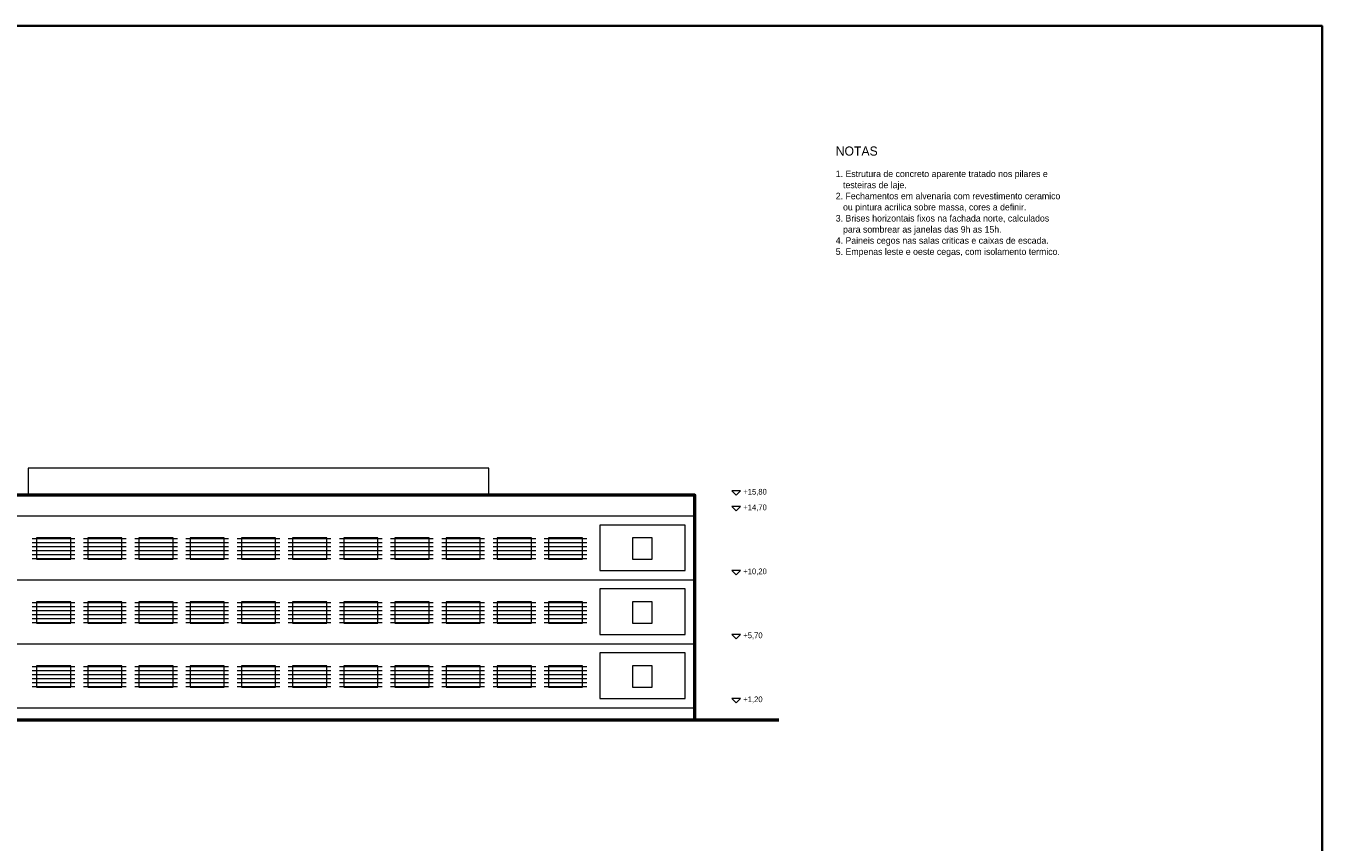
# Model space of a CAD drawing. Header units: metres. Extents: x -12 to 152, y -66 to 49.
# Tile 3 of 3: x 61 to 152, y -9 to 49. Entities that reach past the tile are written whole.
import ezdxf
from ezdxf.enums import TextEntityAlignment as Align

# ---------------------------------------------------------------- set-up
doc = ezdxf.new("R2010")
doc.units = ezdxf.units.M
for name, color, linetype, lineweight, true_color in [('COTA', 8, 'Continuous', 13, 0x6a6a6a), ('ESQUADRIA', 4, 'Continuous', 18, 0x007f9f), ('MOBILIA', 9, 'Continuous', 13, 0xa8a8a8)]:
    doc.layers.add(name, color=color, linetype=linetype, lineweight=lineweight, true_color=true_color)
for name, color, linetype, lineweight in [('FOLHA', 7, 'Continuous', 35), ('NOTA', 7, 'Continuous', 18), ('PAREDE', 7, 'Continuous', 50)]:
    doc.layers.add(name, color=color, linetype=linetype, lineweight=lineweight)

msp = doc.modelspace()

# ---------------------------------------------------------------- linework, layer by layer
at = {"layer": 'COTA'}
for points in [[(110.7, 16.1), (111, 15.8), (111.3, 16.1)], [(110.7, 15), (111, 14.7), (111.3, 15)], [(110.7, 10.5), (111, 10.2), (111.3, 10.5)], [(110.7, 6), (111, 5.7), (111.3, 6)], [(110.7, 1.5), (111, 1.2), (111.3, 1.5)]]:
    msp.add_lwpolyline(points, close=True, dxfattribs=at)
at = {"layer": 'ESQUADRIA'}
for points in [[(61.8, 11.3), (64.2, 11.3), (64.2, 12.8), (61.8, 12.8)], [(65.4, 11.3), (67.8, 11.3), (67.8, 12.8), (65.4, 12.8)], [(69, 11.3), (71.4, 11.3), (71.4, 12.8), (69, 12.8)], [(72.6, 11.3), (75, 11.3), (75, 12.8), (72.6, 12.8)], [(76.2, 11.3), (78.6, 11.3), (78.6, 12.8), (76.2, 12.8)], [(79.8, 11.3), (82.2, 11.3), (82.2, 12.8), (79.8, 12.8)], [(83.4, 11.3), (85.8, 11.3), (85.8, 12.8), (83.4, 12.8)], [(87, 11.3), (89.4, 11.3), (89.4, 12.8), (87, 12.8)], [(90.6, 11.3), (93, 11.3), (93, 12.8), (90.6, 12.8)], [(94.2, 11.3), (96.6, 11.3), (96.6, 12.8), (94.2, 12.8)], [(97.8, 11.3), (100.2, 11.3), (100.2, 12.8), (97.8, 12.8)], [(103.7, 11.3), (105.1, 11.3), (105.1, 12.8), (103.7, 12.8)], [(61.8, 6.8), (64.2, 6.8), (64.2, 8.3), (61.8, 8.3)], [(65.4, 6.8), (67.8, 6.8), (67.8, 8.3), (65.4, 8.3)], [(69, 6.8), (71.4, 6.8), (71.4, 8.3), (69, 8.3)], [(72.6, 6.8), (75, 6.8), (75, 8.3), (72.6, 8.3)], [(76.2, 6.8), (78.6, 6.8), (78.6, 8.3), (76.2, 8.3)], [(79.8, 6.8), (82.2, 6.8), (82.2, 8.3), (79.8, 8.3)], [(83.4, 6.8), (85.8, 6.8), (85.8, 8.3), (83.4, 8.3)], [(87, 6.8), (89.4, 6.8), (89.4, 8.3), (87, 8.3)], [(90.6, 6.8), (93, 6.8), (93, 8.3), (90.6, 8.3)], [(94.2, 6.8), (96.6, 6.8), (96.6, 8.3), (94.2, 8.3)], [(97.8, 6.8), (100.2, 6.8), (100.2, 8.3), (97.8, 8.3)], [(103.7, 6.8), (105.1, 6.8), (105.1, 8.3), (103.7, 8.3)], [(61.8, 2.3), (64.2, 2.3), (64.2, 3.8), (61.8, 3.8)], [(65.4, 2.3), (67.8, 2.3), (67.8, 3.8), (65.4, 3.8)], [(69, 2.3), (71.4, 2.3), (71.4, 3.8), (69, 3.8)], [(72.6, 2.3), (75, 2.3), (75, 3.8), (72.6, 3.8)], [(76.2, 2.3), (78.6, 2.3), (78.6, 3.8), (76.2, 3.8)], [(79.8, 2.3), (82.2, 2.3), (82.2, 3.8), (79.8, 3.8)], [(83.4, 2.3), (85.8, 2.3), (85.8, 3.8), (83.4, 3.8)], [(87, 2.3), (89.4, 2.3), (89.4, 3.8), (87, 3.8)], [(90.6, 2.3), (93, 2.3), (93, 3.8), (90.6, 3.8)], [(94.2, 2.3), (96.6, 2.3), (96.6, 3.8), (94.2, 3.8)], [(97.8, 2.3), (100.2, 2.3), (100.2, 3.8), (97.8, 3.8)], [(103.7, 2.3), (105.1, 2.3), (105.1, 3.8), (103.7, 3.8)]]:
    msp.add_lwpolyline(points, close=True, dxfattribs=at)
at = {"layer": 'FOLHA'}
msp.add_lwpolyline([(-12, -66), (152.2, -66), (152.2, 48.8), (-12, 48.8)], close=True, dxfattribs=at)
at = {"layer": 'MOBILIA'}
for p, q in [((0, 14.35), (108, 14.35)), ((61.5, 12.75), (64.5, 12.75)), ((61.5, 12.47), (64.5, 12.47)), ((61.5, 12.19), (64.5, 12.19)), ((61.5, 11.91), (64.5, 11.91)), ((65.1, 12.75), (68.1, 12.75)), ((65.1, 12.47), (68.1, 12.47)), ((65.1, 12.19), (68.1, 12.19)), ((65.1, 11.91), (68.1, 11.91)), ((68.7, 12.75), (71.7, 12.75)), ((68.7, 12.47), (71.7, 12.47)), ((68.7, 12.19), (71.7, 12.19)), ((68.7, 11.91), (71.7, 11.91)), ((72.3, 12.75), (75.3, 12.75)), ((72.3, 12.47), (75.3, 12.47)), ((72.3, 12.19), (75.3, 12.19)), ((72.3, 11.91), (75.3, 11.91)), ((75.9, 12.75), (78.9, 12.75)), ((75.9, 12.47), (78.9, 12.47)), ((75.9, 12.19), (78.9, 12.19)), ((75.9, 11.91), (78.9, 11.91)), ((79.5, 12.75), (82.5, 12.75)), ((79.5, 12.47), (82.5, 12.47)), ((79.5, 12.19), (82.5, 12.19)), ((79.5, 11.91), (82.5, 11.91)), ((83.1, 12.75), (86.1, 12.75)), ((83.1, 12.47), (86.1, 12.47)), ((83.1, 12.19), (86.1, 12.19)), ((83.1, 11.91), (86.1, 11.91)), ((86.7, 12.75), (89.7, 12.75)), ((86.7, 12.47), (89.7, 12.47)), ((86.7, 12.19), (89.7, 12.19)), ((86.7, 11.91), (89.7, 11.91)), ((90.3, 12.75), (93.3, 12.75)), ((90.3, 12.47), (93.3, 12.47)), ((90.3, 12.19), (93.3, 12.19)), ((90.3, 11.91), (93.3, 11.91)), ((93.9, 12.75), (96.9, 12.75)), ((93.9, 12.47), (96.9, 12.47)), ((93.9, 12.19), (96.9, 12.19)), ((93.9, 11.91), (96.9, 11.91)), ((97.5, 12.75), (100.5, 12.75)), ((97.5, 12.47), (100.5, 12.47)), ((97.5, 12.19), (100.5, 12.19)), ((97.5, 11.91), (100.5, 11.91)), ((61.5, 11.63), (64.5, 11.63)), ((61.5, 11.35), (64.5, 11.35)), ((65.1, 11.63), (68.1, 11.63)), ((65.1, 11.35), (68.1, 11.35)), ((68.7, 11.63), (71.7, 11.63)), ((68.7, 11.35), (71.7, 11.35)), ((72.3, 11.63), (75.3, 11.63)), ((72.3, 11.35), (75.3, 11.35)), ((75.9, 11.63), (78.9, 11.63)), ((75.9, 11.35), (78.9, 11.35)), ((79.5, 11.63), (82.5, 11.63)), ((79.5, 11.35), (82.5, 11.35)), ((83.1, 11.63), (86.1, 11.63)), ((83.1, 11.35), (86.1, 11.35)), ((86.7, 11.63), (89.7, 11.63)), ((86.7, 11.35), (89.7, 11.35)), ((90.3, 11.63), (93.3, 11.63)), ((90.3, 11.35), (93.3, 11.35)), ((93.9, 11.63), (96.9, 11.63)), ((93.9, 11.35), (96.9, 11.35)), ((97.5, 11.63), (100.5, 11.63)), ((97.5, 11.35), (100.5, 11.35)), ((0, 9.85), (108, 9.85)), ((61.5, 8.25), (64.5, 8.25)), ((65.1, 8.25), (68.1, 8.25)), ((68.7, 8.25), (71.7, 8.25)), ((72.3, 8.25), (75.3, 8.25)), ((75.9, 8.25), (78.9, 8.25)), ((79.5, 8.25), (82.5, 8.25)), ((83.1, 8.25), (86.1, 8.25)), ((86.7, 8.25), (89.7, 8.25)), ((90.3, 8.25), (93.3, 8.25)), ((93.9, 8.25), (96.9, 8.25)), ((97.5, 8.25), (100.5, 8.25)), ((61.5, 7.97), (64.5, 7.97)), ((61.5, 7.69), (64.5, 7.69)), ((61.5, 7.41), (64.5, 7.41)), ((65.1, 7.97), (68.1, 7.97)), ((65.1, 7.69), (68.1, 7.69)), ((65.1, 7.41), (68.1, 7.41)), ((68.7, 7.97), (71.7, 7.97)), ((68.7, 7.69), (71.7, 7.69)), ((68.7, 7.41), (71.7, 7.41)), ((72.3, 7.97), (75.3, 7.97)), ((72.3, 7.69), (75.3, 7.69)), ((72.3, 7.41), (75.3, 7.41)), ((75.9, 7.97), (78.9, 7.97)), ((75.9, 7.69), (78.9, 7.69)), ((75.9, 7.41), (78.9, 7.41)), ((79.5, 7.97), (82.5, 7.97)), ((79.5, 7.69), (82.5, 7.69)), ((79.5, 7.41), (82.5, 7.41)), ((83.1, 7.97), (86.1, 7.97)), ((83.1, 7.69), (86.1, 7.69)), ((83.1, 7.41), (86.1, 7.41)), ((86.7, 7.97), (89.7, 7.97)), ((86.7, 7.69), (89.7, 7.69)), ((86.7, 7.41), (89.7, 7.41)), ((90.3, 7.97), (93.3, 7.97)), ((90.3, 7.69), (93.3, 7.69)), ((90.3, 7.41), (93.3, 7.41)), ((93.9, 7.97), (96.9, 7.97)), ((93.9, 7.69), (96.9, 7.69)), ((93.9, 7.41), (96.9, 7.41)), ((97.5, 7.97), (100.5, 7.97)), ((97.5, 7.69), (100.5, 7.69)), ((97.5, 7.41), (100.5, 7.41)), ((61.5, 7.13), (64.5, 7.13)), ((61.5, 6.85), (64.5, 6.85)), ((65.1, 7.13), (68.1, 7.13)), ((65.1, 6.85), (68.1, 6.85)), ((68.7, 7.13), (71.7, 7.13)), ((68.7, 6.85), (71.7, 6.85)), ((72.3, 7.13), (75.3, 7.13)), ((72.3, 6.85), (75.3, 6.85)), ((75.9, 7.13), (78.9, 7.13)), ((75.9, 6.85), (78.9, 6.85)), ((79.5, 7.13), (82.5, 7.13)), ((79.5, 6.85), (82.5, 6.85)), ((83.1, 7.13), (86.1, 7.13)), ((83.1, 6.85), (86.1, 6.85)), ((86.7, 7.13), (89.7, 7.13)), ((86.7, 6.85), (89.7, 6.85)), ((90.3, 7.13), (93.3, 7.13)), ((90.3, 6.85), (93.3, 6.85)), ((93.9, 7.13), (96.9, 7.13)), ((93.9, 6.85), (96.9, 6.85)), ((97.5, 7.13), (100.5, 7.13)), ((97.5, 6.85), (100.5, 6.85)), ((0, 5.35), (108, 5.35)), ((61.5, 3.75), (64.5, 3.75)), ((65.1, 3.75), (68.1, 3.75)), ((68.7, 3.75), (71.7, 3.75)), ((72.3, 3.75), (75.3, 3.75)), ((75.9, 3.75), (78.9, 3.75)), ((79.5, 3.75), (82.5, 3.75)), ((83.1, 3.75), (86.1, 3.75)), ((86.7, 3.75), (89.7, 3.75)), ((90.3, 3.75), (93.3, 3.75)), ((93.9, 3.75), (96.9, 3.75)), ((97.5, 3.75), (100.5, 3.75)), ((61.5, 3.47), (64.5, 3.47)), ((61.5, 3.19), (64.5, 3.19)), ((61.5, 2.91), (64.5, 2.91)), ((65.1, 3.47), (68.1, 3.47)), ((65.1, 3.19), (68.1, 3.19)), ((65.1, 2.91), (68.1, 2.91)), ((68.7, 3.47), (71.7, 3.47)), ((68.7, 3.19), (71.7, 3.19)), ((68.7, 2.91), (71.7, 2.91)), ((72.3, 3.47), (75.3, 3.47)), ((72.3, 3.19), (75.3, 3.19)), ((72.3, 2.91), (75.3, 2.91)), ((75.9, 3.47), (78.9, 3.47)), ((75.9, 3.19), (78.9, 3.19)), ((75.9, 2.91), (78.9, 2.91)), ((79.5, 3.47), (82.5, 3.47)), ((79.5, 3.19), (82.5, 3.19)), ((79.5, 2.91), (82.5, 2.91)), ((83.1, 3.47), (86.1, 3.47)), ((83.1, 3.19), (86.1, 3.19)), ((83.1, 2.91), (86.1, 2.91)), ((86.7, 3.47), (89.7, 3.47)), ((86.7, 3.19), (89.7, 3.19)), ((86.7, 2.91), (89.7, 2.91)), ((90.3, 3.47), (93.3, 3.47)), ((90.3, 3.19), (93.3, 3.19)), ((90.3, 2.91), (93.3, 2.91)), ((93.9, 3.47), (96.9, 3.47)), ((93.9, 3.19), (96.9, 3.19)), ((93.9, 2.91), (96.9, 2.91)), ((97.5, 3.47), (100.5, 3.47)), ((97.5, 3.19), (100.5, 3.19)), ((97.5, 2.91), (100.5, 2.91)), ((61.5, 2.63), (64.5, 2.63)), ((61.5, 2.35), (64.5, 2.35)), ((65.1, 2.63), (68.1, 2.63)), ((65.1, 2.35), (68.1, 2.35)), ((68.7, 2.63), (71.7, 2.63)), ((68.7, 2.35), (71.7, 2.35)), ((72.3, 2.63), (75.3, 2.63)), ((72.3, 2.35), (75.3, 2.35)), ((75.9, 2.63), (78.9, 2.63)), ((75.9, 2.35), (78.9, 2.35)), ((79.5, 2.63), (82.5, 2.63)), ((79.5, 2.35), (82.5, 2.35)), ((83.1, 2.63), (86.1, 2.63)), ((83.1, 2.35), (86.1, 2.35)), ((86.7, 2.63), (89.7, 2.63)), ((86.7, 2.35), (89.7, 2.35)), ((90.3, 2.63), (93.3, 2.63)), ((90.3, 2.35), (93.3, 2.35)), ((93.9, 2.63), (96.9, 2.63)), ((93.9, 2.35), (96.9, 2.35)), ((97.5, 2.63), (100.5, 2.63)), ((97.5, 2.35), (100.5, 2.35)), ((0, 0.85), (108, 0.85))]:
    msp.add_line(p, q, dxfattribs=at)
for points in [[(61.2, 15.8), (93.6, 15.8), (93.6, 17.7), (61.2, 17.7)], [(101.4, 10.5), (107.4, 10.5), (107.4, 13.7), (101.4, 13.7)], [(101.4, 6), (107.4, 6), (107.4, 9.2), (101.4, 9.2)], [(101.4, 1.5), (107.4, 1.5), (107.4, 4.7), (101.4, 4.7)]]:
    msp.add_lwpolyline(points, close=True, dxfattribs=at)
at = {"layer": 'PAREDE'}
msp.add_line((-6, 0), (114, 0), dxfattribs=at)
msp.add_lwpolyline([(-0.1, 0), (108.1, 0), (108.1, 15.8), (-0.1, 15.8)], close=True, dxfattribs=at)

# ---------------------------------------------------------------- texts
at = {"layer": 'COTA'}
for s, p in [('+15,80', (111.5, 16.04)), ('+14,70', (111.5, 14.94)), ('+10,20', (111.5, 10.44)), ('+5,70', (111.5, 5.94)), ('+1,20', (111.5, 1.44))]:
    msp.add_text(s, height=0.4, dxfattribs=at).set_placement(p, align=Align.MIDDLE_LEFT)
at = {"layer": 'NOTA'}
for s, height, p in [('NOTAS', 0.64, (118, 40)), ('1. Estrutura de concreto aparente tratado nos pilares e', 0.46, (118, 38.4)), ('   testeiras de laje.', 0.46, (118, 37.618)), ('2. Fechamentos em alvenaria com revestimento ceramico', 0.46, (118, 36.836)), ('3. Brises horizontais fixos na fachada norte, calculados', 0.46, (118, 35.272)), ('   ou pintura acrilica sobre massa, cores a definir.', 0.46, (118, 36.054)), ('   para sombrear as janelas das 9h as 15h.', 0.46, (118, 34.49)), ('4. Paineis cegos nas salas criticas e caixas de escada.', 0.46, (118, 33.708)), ('5. Empenas leste e oeste cegas, com isolamento termico.', 0.46, (118, 32.926))]:
    msp.add_text(s, height=height, dxfattribs=at).set_placement(p, align=Align.MIDDLE_LEFT)

doc.saveas('drawing.dxf')
